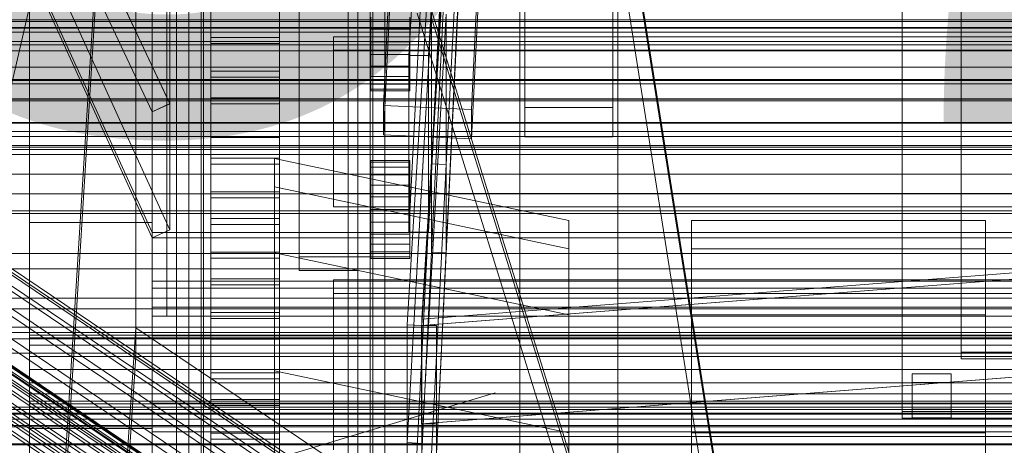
# Model space of a CAD drawing. Header units: millimetres. Extents: x -4738 to 65662, y -68080 to 6847.
# Tile 107 of 256: x -252 to -51, y -35266 to -35179. Entities that reach past the tile are written whole.
import ezdxf

# ---------------------------------------------------------------- set-up
doc = ezdxf.new("R2010")
doc.units = ezdxf.units.MM
for name, color, linetype, lineweight in [('COTAS_O', 1, 'Continuous', 0), ('COTAS_P', 1, 'Continuous', 0), ('frontal_bajante_movil', 7, 'Continuous', 0), ('frontal_C01', 7, 'Continuous', 0), ('frontal_C02', 7, 'Continuous', 0), ('frontal_C03', 7, 'Continuous', 0), ('frontal_C04', 7, 'Continuous', 0), ('frontal_C05', 7, 'Continuous', 0), ('frontal_mix-C02', 7, 'Continuous', 0), ('frontal_secador', 7, 'Continuous', 0), ('frontal_tolva-C01', 7, 'Continuous', 0)]:
    doc.layers.add(name, color=color, linetype=linetype, lineweight=lineweight)
doc.dimstyles.new('R19_100', dxfattribs={"dimtxt": 250, "dimasz": 150, "dimexe": 150, "dimexo": 80, "dimgap": 100, "dimtad": 1, "dimtih": 1, "dimtoh": 1, "dimdsep": 46, "dimcen": 0.09, "dimadec": 0, "dimazin": 0, "dimtfac": 1, "dimtdec": 4, "dimtofl": 0, "dimtmove": 0, "dimatfit": 3, "dimfxl": 1, "dimtolj": 1, "dimtzin": 0, "dimarcsym": 0})

# ---------------------------------------------------------------- blocks, each defined once
blk = doc.blocks.new('DIM_R31_46')
at = {"layer": 'COTAS_P'}
for p, q in [((-4100, -35030), (-4219.91, -35921.98)), ((140, -35600), (20.09, -36491.98)), ((-4219.91, -35921.98), (-4065.25, -35897.36)), ((20.09, -36491.98), (-4219.91, -35921.98)), ((-4219.91, -35921.98), (-4077.24, -35986.56)), ((20.09, -36491.98), (-122.58, -36427.39)), ((20.09, -36491.98), (-134.57, -36516.59))]:
    blk.add_line(p, q, dxfattribs=at)
blk.add_text('4278.14 P', height=250, rotation=172.3434, dxfattribs=at).set_placement((-2113.24, -36306.08))
blk = doc.blocks.new('DIM_R31_50')
at = {"layer": 'COTAS_O'}
for p, q in [((-1850, -34900), (-1850, -35600)), ((-150, -34900), (-150, -35600)), ((-1850, -35600), (-1700, -35555)), ((-150, -35600), (-300, -35555)), ((-150, -35600), (-1850, -35600)), ((-1850, -35600), (-1700, -35645)), ((-150, -35600), (-300, -35645))]:
    blk.add_line(p, q, dxfattribs=at)
blk.add_text('1700 O', height=250, rotation=180, dxfattribs=at).set_placement((-1000, -35700))
blk = doc.blocks.new('DIM_R31_54')
at = {"layer": 'COTAS_O'}
for p, q in [((-1480, -35300), (-1330, -35255)), ((490, -35300), (340, -35255)), ((-1480, -36000), (-1480, -35300)), ((-1480, -35300), (490, -35300)), ((-1480, -35300), (-1330, -35345)), ((490, -35300), (340, -35345)), ((490, -36000), (490, -35300))]:
    blk.add_line(p, q, dxfattribs=at)
blk.add_text('1970 O', height=250, dxfattribs=at).set_placement((-495, -35200))
blk = doc.blocks.new('DIM_R31_56')
at = {"layer": 'COTAS_O'}
for p, q in [((-1400, -35300), (-1250, -35255)), ((1400, -35300), (1250, -35255)), ((-1400, -36000), (-1400, -35300)), ((-1400, -35300), (1400, -35300)), ((-1400, -35300), (-1250, -35345)), ((1400, -35300), (1250, -35345)), ((1400, -36000), (1400, -35300))]:
    blk.add_line(p, q, dxfattribs=at)
blk.add_text('2800 O', height=250, dxfattribs=at).set_placement((0, -35200))
blk = doc.blocks.new('DIM_R31_57')
at = {"layer": 'COTAS_P'}
for p, q in [((-305, -34680), (395, -34680)), ((395, -34680), (350, -34830)), ((395, -36000), (395, -34680)), ((395, -34680), (440, -34830)), ((395, -36000), (350, -35850)), ((395, -36000), (440, -35850)), ((-305, -36000), (395, -36000))]:
    blk.add_line(p, q, dxfattribs=at)
blk.add_text('1320 P', height=250, rotation=90, dxfattribs=at).set_placement((295, -35340))
blk = doc.blocks.new('DIM_R31_58')
at = {"layer": 'COTAS_P'}
for p, q in [((-305, -35300), (-155, -35255)), ((345, -35300), (195, -35255)), ((-305, -36000), (-305, -35300)), ((-305, -35300), (345, -35300)), ((-305, -35300), (-155, -35345)), ((345, -35300), (195, -35345)), ((345, -36000), (345, -35300))]:
    blk.add_line(p, q, dxfattribs=at)
blk.add_text('650 P', height=250, dxfattribs=at).set_placement((20, -35200))

msp = doc.modelspace()

# ---------------------------------------------------------------- linework, layer by layer
at = {"layer": 'frontal_bajante_movil'}
for p, q in [((-195, -35227.232), (-195, -34680)), ((-183, -34680), (-183, -35227.232)), ((-180, -35227.232), (-180, -34680)), ((-195, -34682.819), (-195, -35230.051)), ((-183, -35230.051), (-183, -34682.819)), ((-215, -35355.689), (-215, -34808.457)), ((-185, -34808.457), (-185, -35355.689)), ((-183, -35356.81), (-183, -34809.578)), ((-180, -34809.578), (-180, -35356.81)), ((-215, -34846.045), (-215, -35393.277)), ((-185, -35393.277), (-185, -34846.045)), ((-220, -35775), (-220, -34903.821)), ((-180, -35775), (-180, -34903.821)), ((-82.939, -35460.565), (-170.939, -34903.924)), ((-168, -34903.359), (-80, -35460)), ((-168, -34904.675), (-80, -35461.315)), ((-72, -35129.419), (-72, -35258.837)), ((-72, -35260.153), (-72, -35130.734)), ((-60, -35138.888), (-60, -35246.737)), ((-60, -35248.052), (-60, -35140.203)), ((-180, -35347.232), (-180, -35159.121)), ((-183, -35352.87), (-183, -35164.759)), ((-180, -35164.759), (-180, -35352.87)), ((-183, -35167.578), (-183, -35355.689)), ((-170.939, -35177.54), (-82.939, -35460.565)), ((-80, -35460), (-168, -35176.975)), ((-80, -35461.611), (-168, -35178.586)), ((-183, -35227.232), (-195, -35227.232)), ((-195, -35227.232), (-195, -35230.051)), ((-183, -35227.232), (-183, -35356.81)), ((-183, -35227.232), (-180, -35227.232)), ((-183, -35227.232), (-183, -35230.051)), ((-180, -35356.81), (-180, -35227.232)), ((-195, -35230.051), (-183, -35230.051)), ((-60, -35246.737), (100, -35246.737)), ((-60, -35248.052), (-60, -35246.737)), ((100, -35248.052), (-60, -35248.052)), ((-70, -35251.165), (-70, -35258.355)), ((-62, -35251.165), (-70, -35251.165)), ((-70, -35252.919), (-70, -35251.165)), ((-62, -35258.355), (-62, -35251.165)), ((-62, -35251.165), (-62, -35252.919)), ((-70, -35252.919), (-62, -35252.919)), ((-70, -35260.109), (-70, -35252.919)), ((-62, -35252.919), (-62, -35260.109)), ((-72, -35258.837), (112, -35258.837)), ((-72, -35258.837), (-72, -35260.153)), ((-70, -35258.355), (-62, -35258.355)), ((-70, -35258.355), (-70, -35260.109)), ((-62, -35258.355), (-62, -35260.109)), ((112, -35260.153), (-72, -35260.153)), ((-62, -35260.109), (-70, -35260.109))]:
    msp.add_line(p, q, dxfattribs=at)
at = {"layer": 'frontal_C01'}
for p, q in [((-250, -33373.251), (-250, -35948.844)), ((-250, -35953.656), (-250, -33378.064)), ((-228.298, -34979.106), (-228.298, -35241.719)), ((-228.298, -35247.5), (-228.298, -34984.887)), ((-130, -35308.031), (-130, -35045.418)), ((-130, -35051.199), (-130, -35313.812)), ((-332.629, -35177.699), (-148.32, -35302.034)), ((-331.181, -35177.349), (-146.872, -35301.684)), ((-334.938, -35179.464), (-150.629, -35303.799)), ((-330.692, -35178.439), (-146.383, -35302.774)), ((-355.53, -35181.164), (-141.731, -35325.392)), ((-355.017, -35181.04), (-141.218, -35325.268)), ((-354.844, -35181.426), (-141.045, -35325.654)), ((-331.197, -35180.894), (-146.887, -35305.229)), ((-357.415, -35182.873), (-143.617, -35327.102)), ((-356.348, -35181.789), (-142.549, -35326.017)), ((-355.541, -35183.59), (-141.742, -35327.818)), ((-355.022, -35182.296), (-141.224, -35326.524)), ((-337.95, -35182.524), (-153.641, -35306.859)), ((-358.659, -35184.343), (-144.861, -35328.571)), ((-356.363, -35185.221), (-142.565, -35329.449)), ((-332.659, -35184.547), (-148.35, -35308.882)), ((-146.196, -35330.325), (-359.995, -35186.097)), ((-357.434, -35187.076), (-143.635, -35331.305)), ((-341.461, -35186.671), (-157.152, -35311.006)), ((-361.332, -35188.017), (-147.533, -35332.245)), ((-358.68, -35189.031), (-144.881, -35333.259)), ((-334.981, -35189.149), (-150.672, -35313.483)), ((-362.578, -35189.971), (-148.779, -35334.199)), ((-360.017, -35190.95), (-146.218, -35335.179)), ((-160.922, -35315.957), (-345.231, -35191.622)), ((-338.003, -35194.386), (-153.694, -35318.72)), ((-349.002, -35197.04), (-164.693, -35321.375)), ((-341.52, -35199.901), (-157.211, -35324.236)), ((430, -35205.382), (-430, -35205.382)), ((-200, -35308.257), (-200, -35207.198)), ((-200, -35207.198), (-140, -35219.826)), ((-200, -35212.975), (-200, -35207.198)), ((430, -35210.382), (-430, -35210.382)), ((-200, -35314.034), (-200, -35212.975)), ((-200, -35212.975), (-140, -35225.603)), ((-200, -35226.457), (-200, -35212.975)), ((-140, -35219.826), (-140, -35308.257)), ((-140, -35219.826), (-140, -35225.603)), ((-115, -35308.257), (-115, -35219.826)), ((-115, -35219.826), (-55, -35219.826)), ((-115, -35225.603), (-115, -35219.826)), ((-55, -35219.826), (-55, -35308.257)), ((-55, -35219.826), (-55, -35225.603)), ((-140, -35225.603), (-140, -35314.034)), ((-140, -35225.603), (-140, -35239.085)), ((-115, -35314.034), (-115, -35225.603)), ((-115, -35225.603), (-55, -35225.603)), ((-115, -35239.085), (-115, -35225.603)), ((-55, -35225.603), (-55, -35314.034)), ((-55, -35225.603), (-55, -35239.085)), ((-200, -35327.516), (-200, -35226.457)), ((-200, -35226.457), (-140, -35239.085)), ((-200, -35250.531), (-200, -35226.457)), ((-140, -35239.085), (-140, -35327.516)), ((-140, -35239.085), (-140, -35263.159)), ((-115, -35327.516), (-115, -35239.085)), ((-115, -35239.085), (-55, -35239.085)), ((-115, -35263.159), (-115, -35239.085)), ((-55, -35239.085), (-55, -35327.516)), ((-55, -35239.085), (-55, -35263.159)), ((-228.298, -35241.719), (-250, -35565.195)), ((-130, -35308.031), (-228.298, -35241.719)), ((-228.298, -35241.719), (-228.298, -35247.5)), ((-250, -35570.976), (-228.298, -35247.5)), ((-228.298, -35247.5), (-130, -35313.812)), ((-140, -35263.159), (-200, -35250.531)), ((-200, -35250.531), (-200, -35351.59)), ((-311.15, -35258.389), (311.15, -35258.389)), ((-311.15, -35259.18), (311.15, -35259.18)), ((-311.15, -35259.328), (311.15, -35259.328)), ((430, -35260.382), (-430, -35260.382)), ((-311.15, -35261.649), (311.15, -35261.649)), ((-311.15, -35261.933), (311.15, -35261.933)), ((-140, -35351.59), (-140, -35263.159)), ((-55, -35263.159), (-115, -35263.159)), ((-115, -35263.159), (-115, -35351.59)), ((-55, -35351.59), (-55, -35263.159)), ((430, -35265.382), (-430, -35265.382)), ((-311.15, -35265.626), (311.15, -35265.626))]:
    msp.add_line(p, q, dxfattribs=at)
at = {"layer": 'frontal_C02'}
for p, q in [((-250, -32921.727), (-250, -35767.183)), ((-250, -35771.953), (-250, -32926.497)), ((-228.298, -35036.685), (-250, -35386.887)), ((-250, -35392.618), (-228.298, -35042.415)), ((-130, -35386.887), (-130, -35102.421)), ((-130, -35108.151), (-130, -35392.618)), ((-177.811, -35196.412), (-174.943, -35137.146)), ((-156.962, -35137.939), (-159.83, -35197.205)), ((-177.811, -35202.374), (-174.943, -35143.109)), ((-159.83, -35203.167), (-156.962, -35143.901)), ((-149, -35196.807), (-149, -35151.371)), ((-131, -35151.371), (-131, -35196.807)), ((-149, -35202.768), (-149, -35157.332)), ((-131, -35202.768), (-131, -35157.332)), ((-679.4, -35181.439), (679.4, -35181.439)), ((-425, -35191.263), (425, -35191.263)), ((-159.83, -35197.205), (-177.811, -35196.412)), ((-177.811, -35196.412), (-177.811, -35202.374)), ((-159.83, -35203.167), (-159.83, -35197.205)), ((-131, -35196.807), (-149, -35196.807)), ((-149, -35196.807), (-149, -35202.768)), ((-131, -35202.768), (-131, -35196.807)), ((-508.589, -35201.716), (508.589, -35201.716)), ((425, -35202.717), (-425, -35202.717)), ((-177.811, -35202.374), (-159.83, -35203.167)), ((-149, -35202.768), (-131, -35202.768)), ((425, -35206.404), (-425, -35206.404)), ((-425, -35217.858), (425, -35217.858))]:
    msp.add_line(p, q, dxfattribs=at)
at = {"layer": 'frontal_C03'}
for p, q in [((1496, -35178.891), (-1496, -35178.891)), ((1496, -35179.226), (-1496, -35179.226)), ((1496, -35180.492), (-1496, -35180.492)), ((1496, -35180.61), (-1496, -35180.61)), ((1250, -35183.337), (-1250, -35183.337)), ((1250, -35184.004), (-1250, -35184.004)), ((1250, -35185.257), (-1250, -35185.257)), ((1250, -35188.575), (-1250, -35188.575)), ((1250, -35191.106), (-1250, -35191.106)), ((1250, -35191.944), (-1250, -35191.944)), ((1250, -35195.109), (-1250, -35195.109)), ((1250, -35195.403), (-1250, -35195.403)), ((1250, -35199.843), (-1250, -35199.843)), ((-1692.975, -35204.889), (1692.975, -35204.889)), ((1250, -35204.557), (-1250, -35204.557)), ((1250, -35214.434), (-1250, -35214.434)), ((1250, -35218.442), (-1250, -35218.442)), ((1250, -35226.548), (-1250, -35226.548)), ((1250, -35229.697), (-1250, -35229.697)), ((1250, -35235.72), (-1250, -35235.72)), ((1250, -35237.89), (-1250, -35237.89)), ((1250, -35241.599), (-1250, -35241.599)), ((1250, -35242.705), (-1250, -35242.705)), ((1250, -35243.957), (-1250, -35243.957)), ((-1692.975, -35246.889), (1692.975, -35246.889))]:
    msp.add_line(p, q, dxfattribs=at)
at = {"layer": 'frontal_C04'}
for p, q in [((-225, -35487.488), (-225, -34411.606)), ((-225, -34417.244), (-225, -35493.126)), ((-250, -35516.618), (-250, -34440.737)), ((-225, -34440.737), (-225, -35516.618)), ((-225, -35634.08), (-225, -34558.198)), ((-225, -34563.836), (-225, -35639.718)), ((-250, -34605.183), (-250, -35681.065)), ((-225, -34605.183), (-225, -35681.065)), ((-437.435, -35988), (-202, -34968.218)), ((-213, -35146.811), (-213, -35182.519)), ((-199, -35182.519), (-199, -35146.811)), ((-213, -35189.36), (-213, -35153.652)), ((-199, -35153.652), (-199, -35189.36)), ((-213, -35159.124), (-213, -35194.832)), ((-199, -35194.832), (-199, -35159.124)), ((-213, -35201.673), (-213, -35165.964)), ((-199, -35165.964), (-199, -35201.673)), ((-213, -35171.437), (-213, -35207.145)), ((-199, -35207.145), (-199, -35171.437)), ((-213, -35213.985), (-213, -35178.277)), ((-199, -35178.277), (-199, -35213.985)), ((-213, -35182.519), (-199, -35182.519)), ((-213, -35182.519), (-213, -35189.36)), ((-199, -35183.749), (-213, -35183.749)), ((-213, -35183.749), (-213, -35219.458)), ((-213, -35190.59), (-213, -35183.749)), ((-199, -35182.519), (-199, -35189.36)), ((-199, -35219.458), (-199, -35183.749)), ((-199, -35183.749), (-199, -35190.59)), ((188, -35182.378), (-188, -35182.378)), ((-188, -35182.378), (-188, -35214.327)), ((-188, -35185.114), (-188, -35182.378)), ((-188, -35185.114), (188, -35185.114)), ((-188, -35217.063), (-188, -35185.114)), ((-199, -35189.36), (-213, -35189.36)), ((-213, -35190.59), (-199, -35190.59)), ((-213, -35226.298), (-213, -35190.59)), ((-199, -35190.59), (-199, -35226.298)), ((-213, -35194.832), (-199, -35194.832)), ((-213, -35194.832), (-213, -35201.673)), ((-199, -35194.832), (-199, -35201.673)), ((-199, -35196.062), (-213, -35196.062)), ((-213, -35196.062), (-213, -35231.77)), ((-213, -35202.902), (-213, -35196.062)), ((-199, -35231.77), (-199, -35196.062)), ((-199, -35196.062), (-199, -35202.902)), ((-199, -35201.673), (-213, -35201.673)), ((-213, -35202.902), (-199, -35202.902)), ((-213, -35238.611), (-213, -35202.902)), ((-199, -35202.902), (-199, -35238.611)), ((-213, -35207.145), (-199, -35207.145)), ((-213, -35207.145), (-213, -35213.985)), ((-199, -35207.145), (-199, -35213.985)), ((-199, -35208.375), (-213, -35208.375)), ((-213, -35208.375), (-213, -35244.083)), ((-213, -35215.215), (-213, -35208.375)), ((-199, -35244.083), (-199, -35208.375)), ((-199, -35208.375), (-199, -35215.215)), ((-199, -35213.985), (-213, -35213.985)), ((-213, -35215.215), (-199, -35215.215)), ((-213, -35250.923), (-213, -35215.215)), ((-199, -35215.215), (-199, -35250.923)), ((-188, -35214.327), (188, -35214.327)), ((-188, -35214.327), (-188, -35217.063)), ((188, -35217.063), (-188, -35217.063)), ((-213, -35219.458), (-199, -35219.458)), ((-213, -35219.458), (-213, -35226.298)), ((-199, -35219.458), (-199, -35226.298)), ((-250, -35220.255), (-225, -35220.255)), ((-250, -35262.255), (-250, -35220.255)), ((-225, -35262.255), (-225, -35220.255)), ((-199, -35220.687), (-213, -35220.687)), ((-213, -35220.687), (-213, -35256.396)), ((-213, -35227.528), (-213, -35220.687)), ((-199, -35256.396), (-199, -35220.687)), ((-199, -35220.687), (-199, -35227.528)), ((-199, -35226.298), (-213, -35226.298)), ((-213, -35227.528), (-199, -35227.528)), ((-213, -35263.236), (-213, -35227.528)), ((-199, -35227.528), (-199, -35263.236)), ((-213, -35231.77), (-199, -35231.77)), ((-213, -35231.77), (-213, -35238.611)), ((-199, -35231.77), (-199, -35238.611)), ((-225, -35233.625), (-225, -35232.255)), ((225, -35232.255), (-225, -35232.255)), ((-225, -35237.527), (-225, -35233.625)), ((225, -35233.625), (-225, -35233.625)), ((-199, -35233), (-213, -35233)), ((-213, -35233), (-213, -35268.709)), ((-213, -35239.841), (-213, -35233)), ((-199, -35268.709), (-199, -35233)), ((-199, -35233), (-199, -35239.841)), ((188, -35231.971), (-188, -35231.971)), ((-188, -35231.971), (-188, -35263.92)), ((-188, -35234.707), (-188, -35231.971)), ((-188, -35234.707), (188, -35234.707)), ((-188, -35266.656), (-188, -35234.707)), ((-225, -35243.367), (-225, -35237.527)), ((225, -35237.527), (-225, -35237.527)), ((-199, -35238.611), (-213, -35238.611)), ((-213, -35239.841), (-199, -35239.841)), ((-213, -35275.549), (-213, -35239.841)), ((-199, -35239.841), (-199, -35275.549)), ((-250, -35243.788), (-250, -35243.255)), ((250, -35243.255), (-250, -35243.255)), ((-250, -35245.305), (-250, -35243.788)), ((250, -35243.788), (-250, -35243.788)), ((-225, -35250.255), (-225, -35243.367)), ((225, -35243.367), (-225, -35243.367)), ((-250, -35247.576), (-250, -35245.305)), ((250, -35245.305), (-250, -35245.305)), ((-213, -35244.083), (-199, -35244.083)), ((-213, -35244.083), (-213, -35250.923)), ((-199, -35245.313), (-213, -35245.313)), ((-213, -35245.313), (-213, -35281.021)), ((-213, -35252.153), (-213, -35245.313)), ((-199, -35244.083), (-199, -35250.923)), ((-199, -35281.021), (-199, -35245.313)), ((-199, -35245.313), (-199, -35252.153)), ((-250, -35250.255), (-250, -35247.576)), ((250, -35247.576), (-250, -35247.576)), ((-250, -35250.255), (-250, -35252.934)), ((-250, -35250.255), (250, -35250.255)), ((-225, -35250.255), (-225, -35257.143)), ((-225, -35250.255), (225, -35250.255)), ((-199, -35250.923), (-213, -35250.923)), ((-250, -35252.934), (-250, -35255.205)), ((250, -35252.934), (-250, -35252.934)), ((-213, -35252.153), (-199, -35252.153)), ((-213, -35287.862), (-213, -35252.153)), ((-199, -35252.153), (-199, -35287.862)), ((-250, -35255.205), (-250, -35256.722)), ((250, -35255.205), (-250, -35255.205)), ((-295.631, -35257.902), (295.631, -35257.902)), ((-250, -35256.722), (-250, -35257.255)), ((250, -35256.722), (-250, -35256.722)), ((250, -35257.255), (-250, -35257.255)), ((-225, -35257.143), (-225, -35262.983)), ((225, -35257.143), (-225, -35257.143)), ((-213, -35256.396), (-199, -35256.396)), ((-213, -35256.396), (-213, -35263.236)), ((-199, -35257.626), (-213, -35257.626)), ((-213, -35257.626), (-213, -35293.334)), ((-213, -35264.466), (-213, -35257.626)), ((-199, -35256.396), (-199, -35263.236)), ((-199, -35293.334), (-199, -35257.626)), ((-199, -35257.626), (-199, -35264.466)), ((-250, -35262.255), (-225, -35262.255)), ((-225, -35262.983), (-225, -35266.885)), ((225, -35262.983), (-225, -35262.983)), ((-199, -35263.236), (-213, -35263.236)), ((-188, -35263.92), (188, -35263.92)), ((-188, -35263.92), (-188, -35266.656)), ((-213, -35264.466), (-199, -35264.466)), ((-213, -35300.174), (-213, -35264.466)), ((-199, -35264.466), (-199, -35300.174))]:
    msp.add_line(p, q, dxfattribs=at)
at = {"layer": 'frontal_C05'}
for p, q in [((-217.5, -35992), (-217.5, -34800)), ((-214.5, -34800), (-214.5, -35992)), ((-180.5, -34800), (-180.5, -35992)), ((-177.5, -35992), (-177.5, -34800))]:
    msp.add_line(p, q, dxfattribs=at)
at = {"layer": 'frontal_mix-C02'}
for p, q in [((-170, -35240.004), (-150, -34913.701)), ((-150, -34913.937), (-170, -35329.168)), ((-150, -34915), (-170, -35241.303)), ((-170, -35330.23), (-150, -34915)), ((-161.4, -34991.482), (-172.6, -35186.164)), ((-168.6, -35186.164), (-157.4, -34991.482)), ((-172.6, -35222.232), (-161.4, -35001.655)), ((-157.4, -35001.655), (-168.6, -35222.232)), ((-157.997, -35012.663), (-167.997, -35208.273)), ((-165, -35208.415), (-155, -35012.805)), ((-167.997, -35226.281), (-157.997, -35018.666)), ((-155, -35018.808), (-165, -35226.423)), ((-167.995, -35159.55), (-172.995, -35241.126)), ((-170, -35241.303), (-165, -35159.727)), ((-167.996, -35177.587), (-172.996, -35265.165)), ((-172.995, -35265.136), (-167.995, -35177.558)), ((-170, -35265.314), (-165, -35177.735)), ((-167.996, -35208.267), (-167.996, -35177.587)), ((-165, -35177.735), (-165, -35208.415)), ((-180.4, -35180.784), (-180.4, -35178.372)), ((-172.4, -35180.784), (-172.4, -35178.372)), ((-180.4, -35180.784), (-180.4, -35183.372)), ((-180.4, -35180.784), (-172.4, -35180.784)), ((-172.4, -35183.372), (-172.4, -35180.784)), ((-180.4, -35183.372), (-180.4, -35185.96)), ((-172.4, -35183.372), (-180.4, -35183.372)), ((-172.4, -35183.372), (-172.4, -35185.96)), ((-180.4, -35185.96), (-180.4, -35188.372)), ((-180.4, -35185.96), (-172.4, -35185.96)), ((-172.6, -35186.164), (-172.6, -35222.232)), ((-168.6, -35186.164), (-172.6, -35186.164)), ((-172.4, -35185.96), (-172.4, -35188.372)), ((-168.6, -35222.232), (-168.6, -35186.164)), ((-180.4, -35188.372), (-180.4, -35190.443)), ((-180.4, -35188.372), (-172.4, -35188.372)), ((-172.4, -35188.372), (-172.4, -35190.443)), ((-180.4, -35190.443), (-180.4, -35192.032)), ((-180.4, -35190.443), (-172.4, -35190.443)), ((-172.4, -35190.443), (-172.4, -35192.032)), ((-180.4, -35192.032), (-180.4, -35193.031)), ((-180.4, -35192.032), (-172.4, -35192.032)), ((-180.4, -35193.031), (-180.4, -35193.372)), ((-180.4, -35193.031), (-172.4, -35193.031)), ((-180.4, -35193.372), (-172.4, -35193.372)), ((-172.4, -35192.032), (-172.4, -35193.031)), ((-172.4, -35193.031), (-172.4, -35193.372)), ((-180.4, -35207.95), (-180.4, -35207.609)), ((-180.4, -35207.609), (-172.4, -35207.609)), ((-172.4, -35207.95), (-172.4, -35207.609)), ((-180.4, -35208.949), (-180.4, -35207.95)), ((-180.4, -35207.95), (-172.4, -35207.95)), ((-180.4, -35210.538), (-180.4, -35208.949)), ((-180.4, -35208.949), (-172.4, -35208.949)), ((-167.997, -35208.28), (-172.997, -35306.085)), ((-172.996, -35306.072), (-167.996, -35208.267)), ((-172.4, -35208.949), (-172.4, -35207.95)), ((-172.4, -35210.538), (-172.4, -35208.949)), ((-170, -35306.22), (-165, -35208.415)), ((-167.997, -35208.273), (-167.997, -35226.281)), ((-165, -35208.415), (-167.997, -35208.273)), ((-167.997, -35226.288), (-167.997, -35208.28)), ((-165, -35208.415), (-167.997, -35208.28)), ((-165, -35226.423), (-165, -35208.415)), ((-180.4, -35212.609), (-180.4, -35210.538)), ((-180.4, -35210.538), (-172.4, -35210.538)), ((-172.4, -35212.609), (-172.4, -35210.538)), ((-180.4, -35215.021), (-180.4, -35212.609)), ((-180.4, -35212.609), (-172.4, -35212.609)), ((-172.4, -35215.021), (-172.4, -35212.609)), ((170, -35213.269), (-170, -35240.004)), ((-180.4, -35215.021), (-180.4, -35217.609)), ((-180.4, -35215.021), (-172.4, -35215.021)), ((-172.4, -35217.609), (-172.4, -35215.021)), ((-170.074, -35241.303), (169.926, -35214.568)), ((-170, -35241.303), (170, -35214.568)), ((-180.4, -35217.609), (-180.4, -35220.197)), ((-172.4, -35217.609), (-180.4, -35217.609)), ((-172.4, -35217.609), (-172.4, -35220.197)), ((-180.4, -35220.197), (-180.4, -35222.609)), ((-180.4, -35220.197), (-172.4, -35220.197)), ((-172.4, -35220.197), (-172.4, -35222.609)), ((-180.4, -35222.609), (-180.4, -35224.68)), ((-180.4, -35222.609), (-172.4, -35222.609)), ((-168.6, -35222.232), (-172.6, -35222.232)), ((-172.4, -35222.609), (-172.4, -35224.68)), ((-180.4, -35224.68), (-180.4, -35226.269)), ((-180.4, -35224.68), (-172.4, -35224.68)), ((-172.4, -35224.68), (-172.4, -35226.269)), ((-180.4, -35226.269), (-180.4, -35227.268)), ((-180.4, -35226.269), (-172.4, -35226.269)), ((-180.4, -35227.268), (-180.4, -35227.609)), ((-180.4, -35227.268), (-172.4, -35227.268)), ((-180.4, -35227.609), (-172.4, -35227.609)), ((-172.997, -35330.095), (-167.997, -35226.288)), ((-172.4, -35226.269), (-172.4, -35227.268)), ((-172.4, -35227.268), (-172.4, -35227.609)), ((-165, -35226.423), (-170, -35330.23)), ((-165, -35226.423), (-167.997, -35226.281)), ((-167.997, -35226.288), (-165, -35226.423)), ((169.926, -35234.568), (-170.074, -35261.303)), ((-170, -35261.303), (170, -35234.568)), ((-172.995, -35241.126), (-172.995, -35265.136)), ((-170, -35241.303), (-172.995, -35241.126)), ((-170.074, -35261.303), (-170.074, -35241.303)), ((-170.074, -35241.303), (-170, -35241.303)), ((-170, -35241.303), (-170, -35240.004)), ((-170, -35265.314), (-170, -35241.303)), ((-170, -35261.303), (-170, -35241.303)), ((-170, -35241.303), (-170, -35330.23)), ((-170, -35241.303), (-167, -35241.303)), ((-167, -35330.23), (-167, -35241.303)), ((-167, -35241.303), (-167, -35261.303)), ((-170, -35261.303), (-170.074, -35261.303)), ((-170, -35350.23), (-170, -35261.303)), ((-170, -35261.303), (-167, -35261.303)), ((-167, -35261.303), (-167, -35350.23)), ((-172.996, -35265.165), (-172.996, -35306.072)), ((-170, -35265.314), (-172.996, -35265.165)), ((-170, -35265.314), (-172.995, -35265.136)), ((-170, -35306.22), (-170, -35265.314))]:
    msp.add_line(p, q, dxfattribs=at)
at = {"layer": 'frontal_secador'}
for p, q in [((-1250, -35195), (1250, -35195)), ((-1250, -35200), (1250, -35200))]:
    msp.add_line(p, q, dxfattribs=at)
at = {"layer": 'frontal_tolva-C01'}
for p, q in [((-600, -34398.891), (-225, -35222.279)), ((-225, -35223.388), (-600, -34400)), ((-225, -35197.662), (-367.5, -34894.551)), ((-221.377, -35195.975), (-363.877, -34892.864)), ((-363.845, -34892.934), (-221.345, -35196.046)), ((-367.5, -34910.5), (-225, -35223.388)), ((-221.345, -35221.771), (-363.845, -34908.884)), ((-225, -35142.996), (-225, -35223.388)), ((-222, -35223.388), (-222, -35142.996)), ((-225, -35239.388), (-225, -35158.996)), ((-222, -35158.996), (-222, -35239.388)), ((-221.377, -35167.034), (-221.377, -35195.975)), ((-225, -35197.662), (-225, -35168.721)), ((-225, -35197.662), (-221.377, -35195.975)), ((-225, -35197.662), (-221.345, -35196.046)), ((-225, -35223.388), (-225, -35197.662)), ((-221.345, -35196.046), (-221.345, -35221.771)), ((-225, -35223.388), (-221.345, -35221.771)), ((-225, -35222.279), (225, -35222.279)), ((-225, -35223.388), (-225, -35222.279)), ((-225, -35223.388), (-225, -35239.388)), ((-222, -35223.388), (-225, -35223.388)), ((-225, -35223.388), (225, -35223.388)), ((-222, -35239.388), (-222, -35223.388)), ((-225, -35239.388), (-222, -35239.388)), ((225, -35239.388), (-225, -35239.388))]:
    msp.add_line(p, q, dxfattribs=at)

# ---------------------------------------------------------------- dimensions: what is measured, and where the dimension line sits
at = {"layer": 'COTAS_O'}
for p1, p2, picture, middle in [((-150, -34900), (-1850, -34900), 'DIM_R31_50', (-1000, -35600)), ((-1480, -36000), (490, -36000), 'DIM_R31_54', (-495, -35300)), ((-1400, -36000), (1400, -36000), 'DIM_R31_56', (0, -35300))]:
    dim = msp.add_aligned_dim(p1=p1, p2=p2, distance=700, text='<> O', dimstyle='R19_100', dxfattribs=at)
    dim.commit()
    dim.dimension.update_dxf_attribs({"geometry": picture, "text_midpoint": middle})
at = {"layer": 'COTAS_P'}
for p1, p2, distance, picture, middle in [((-305, -36000), (-305, -34680), -700, 'DIM_R31_57', (395, -35340)), ((-305, -36000), (345, -36000), 700, 'DIM_R31_58', (20, -35300)), ((140, -35600), (-4100, -35030), 900, 'DIM_R31_46', (-2099.912, -36206.976))]:
    dim = msp.add_aligned_dim(p1=p1, p2=p2, distance=distance, text='<> P', dimstyle='R19_100', dxfattribs=at)
    dim.commit()
    dim.dimension.update_dxf_attribs({"geometry": picture, "text_midpoint": middle})

doc.saveas('drawing.dxf')
